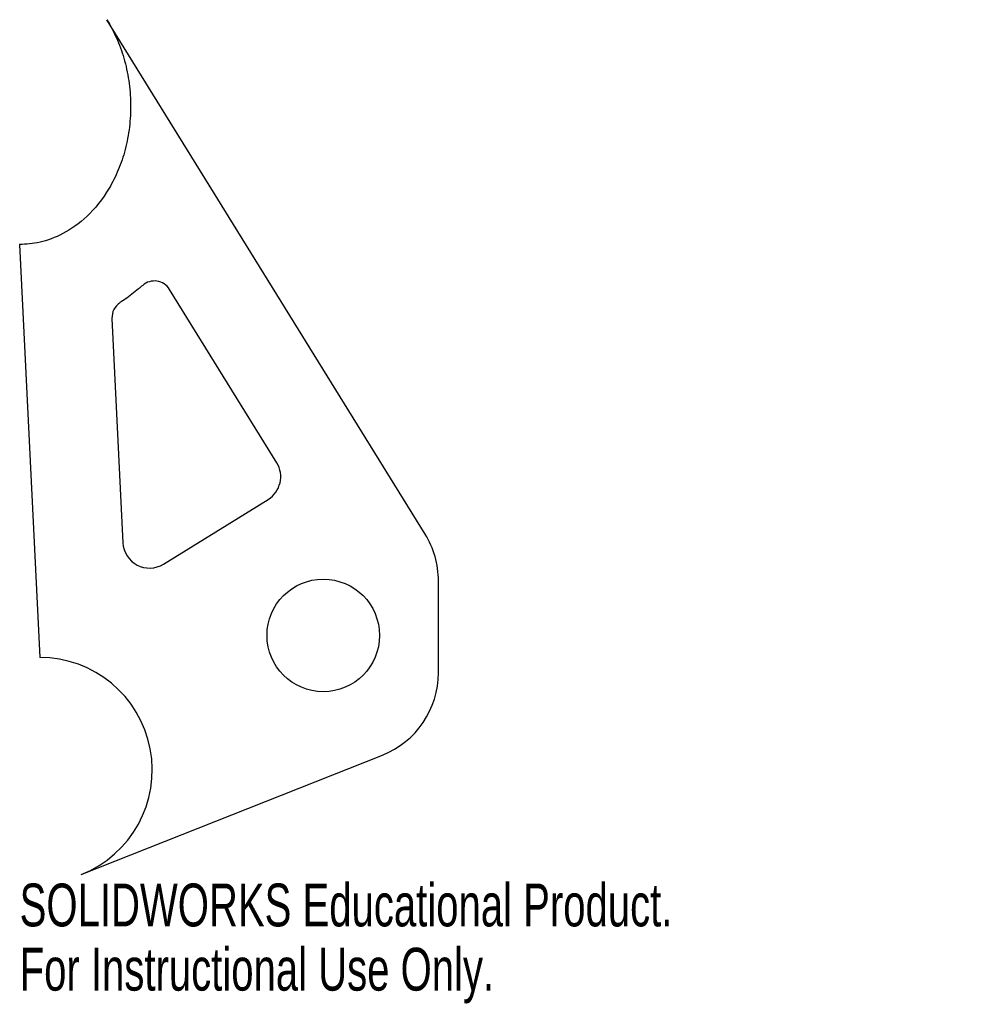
# Model space of a CAD drawing. Header units: millimetres. Extents: x 228 to 336, y -205 to -94.
import ezdxf

# ---------------------------------------------------------------- set-up
doc = ezdxf.new("R2010")
doc.units = ezdxf.units.MM
doc.styles.add('SLDTEXTSTYLE0', font='TXT', dxfattribs={"width": 0.7})

msp = doc.modelspace()

# ---------------------------------------------------------------- linework, layer by layer
at = {"color": 7, "linetype": 'Continuous', "lineweight": 25}
for p, q in [((273.5, -151.75), (237.57, -93.67)), ((227.73, -119.03), (230, -165.66)), ((256.75, -143.68), (244.64, -124.11)), ((238.15, -127.39), (239.38, -152.72)), ((243.96, -155.12), (255.78, -147.81)), ((275, -167.38), (275, -157.01)), ((234.68, -190.16), (268.69, -176.67))]:
    msp.add_line(p, q, dxfattribs=at)
msp.add_circle((262, -163.17), 6.35, dxfattribs=at)
for centre, radius, start, end in [((242.94, -125.16), 2, 31.7425, 131.4467), ((240.15, -127.29), 2, 123.183, 182.7814), ((254.2, -145.26), 3, 301.7425, 31.7425), ((265, -157.01), 10, 0, 31.7425), ((242.38, -152.57), 3, 182.7814, 301.7425), ((230, -178.36), 12.7, 291.6392, 90), ((265, -167.38), 10, 291.6392, 0)]:
    msp.add_arc(centre, radius, start, end, dxfattribs=at)
for points, knots in [([(237.57, -93.67), (237.96, -94.3), (238.33, -94.98), (238.97, -96.44), (239.26, -97.22), (239.73, -98.83), (239.91, -99.68), (240.17, -101.4), (240.24, -102.28), (240.27, -104.04), (240.22, -104.92), (240.01, -106.65), (239.85, -107.49), (239.43, -109.12), (239.16, -109.89), (238.56, -111.36), (238.21, -112.05), (237.09, -113.95), (236.23, -115.01), (234.44, -116.7), (233.51, -117.34), (231.72, -118.28), (230.85, -118.59), (229.21, -118.96), (228.44, -119.03), (227.73, -119.03)], [0, 0, 0, 0, 0.0625, 0.0625, 0.125, 0.125, 0.1875, 0.1875, 0.25, 0.25, 0.3125, 0.3125, 0.375, 0.375, 0.4375, 0.4375, 0.5, 0.5, 0.625, 0.625, 0.75, 0.75, 0.875, 0.875, 1, 1, 1, 1]), ([(241.62, -123.66), (241.46, -123.79), (240.81, -124.35), (239.95, -125.01), (239.25, -125.49), (239.06, -125.61)], [0.75994146, 0.75994146, 0.75994146, 0.75994146, 0.76797762, 0.79357687, 0.80336998, 0.80336998, 0.80336998, 0.80336998])]:
    msp.add_open_spline(points, degree=3, knots=knots, dxfattribs=at)

# ---------------------------------------------------------------- texts
at = {"color": 7, "linetype": 'Continuous', "char_height": 4.8336, "attachment_point": 1, "style": 'SLDTEXTSTYLE0'}
for s, insert in [('SOLIDWORKS Educational Product.', (227.73, -191.18)), ('For Instructional Use Only.', (227.73, -198.43))]:
    msp.add_mtext(s, dxfattribs=dict(at, insert=insert))

doc.saveas('drawing.dxf')
